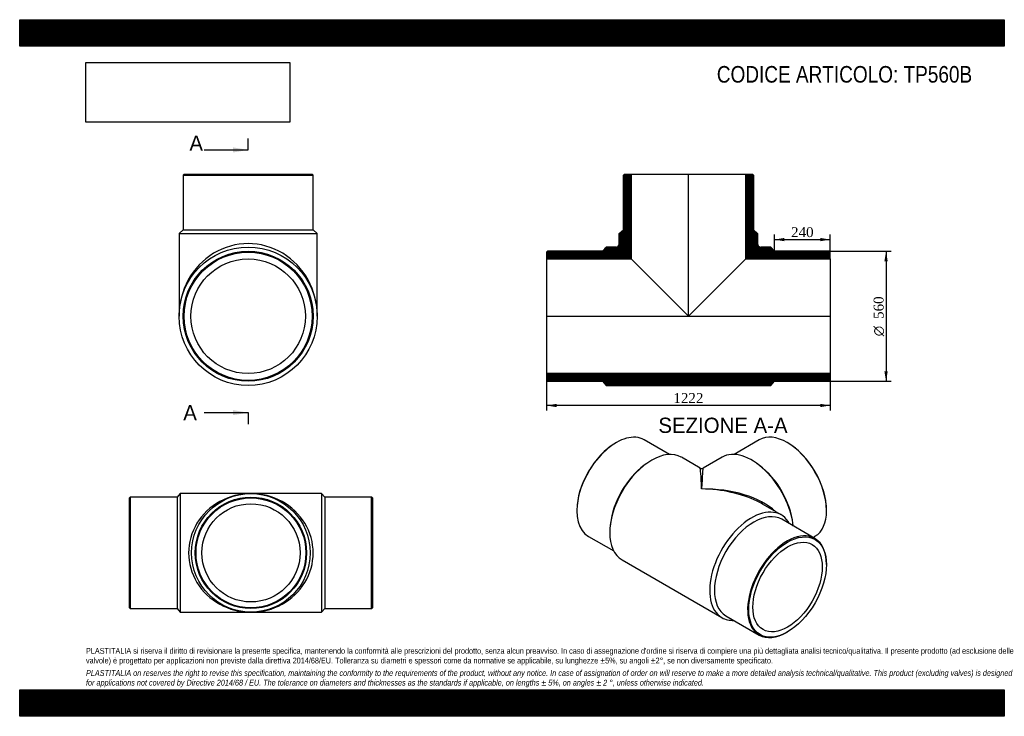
# Model space of a CAD drawing. Header units: millimetres. Extents: x 0 to 4243, y 0 to 3000.
import ezdxf
from ezdxf.enums import TextEntityAlignment as Align
from ezdxf.lldxf.tags import DXFTag

# ---------------------------------------------------------------- set-up
doc = ezdxf.new("R2010")
doc.units = ezdxf.units.MM
doc.header["$LTSCALE"] = 14.285714
for name, color, linetype in [('Default', 7, 'Continuous'), ('DV3_Default', 7, 'Continuous'), ('TP560B', 7, 'Continuous')]:
    doc.layers.add(name, color=color, linetype=linetype)
doc.styles.add('SEACAD_Solid_Edge_ANSI', font='seans.ttf')
doc.styles.add('SEACAD_Solid_Edge_ANSI1_Symbols', font='semeca1.ttf')
doc.styles.add('SEACAD_Times_New_Roman', font='times.ttf')
tags = doc.linetypes.add('CENTER2', pattern=[28.575, 19.05, -3.175, 3.175, -3.175]).pattern_tags.tags
tags[10:11] = [DXFTag(74, 4), DXFTag(75, 0), DXFTag(340, '0'), DXFTag(46, 0.0), DXFTag(50, 0.0), DXFTag(44, 0.0), DXFTag(45, 0.0)]
tags[8:9] = [DXFTag(74, 4), DXFTag(75, 0), DXFTag(340, '0'), DXFTag(46, 0.0), DXFTag(50, 0.0), DXFTag(44, 0.0), DXFTag(45, 0.0)]
tags[6:7] = [DXFTag(74, 4), DXFTag(75, 0), DXFTag(340, '0'), DXFTag(46, 0.0), DXFTag(50, 0.0), DXFTag(44, 0.0), DXFTag(45, 0.0)]
tags[4:5] = [DXFTag(74, 4), DXFTag(75, 0), DXFTag(340, '0'), DXFTag(46, 0.0), DXFTag(50, 0.0), DXFTag(44, 0.0), DXFTag(45, 0.0)]
doc.dimstyles.new('ANSImm', dxfattribs={"dimtxt": 42.857143, "dimasz": 42.857143, "dimexe": 21.428571, "dimexo": 0, "dimgap": 10.714286, "dimtad": 1, "dimdsep": 46, "dimtxsty": 'SEACAD_Times_New_Roman', "dimblk1": '_SE_FILLED', "dimblk2": '_SE_FILLED', "dimsah": 1, "dimcen": 21.428571, "dimazin": 0, "dimtfac": 0.85, "dimtdec": 3, "dimtofl": 0, "dimtmove": 0, "dimatfit": 3, "dimfxl": 1, "dimarcsym": 0})
picture_1 = doc.add_image_def('image1.jpg', size_in_pixel=(4302, 1260))

# ---------------------------------------------------------------- blocks, each defined once
blk = doc.blocks.new('SE')
at = {"layer": 'TP560B', "color": 7, "linetype": 'Continuous'}
for p, q in [((2799.7, 1127.7), (2690.7, 1190.6)), ((3187.1, 1191), (3078.1, 1128)), ((2570.7, 1178.7), (2568.3, 1177.3)), ((3309.5, 1177.7), (3307.1, 1179.1)), ((2932.2, 1069), (2851.2, 1115.8)), ((3026.7, 1116.1), (2945, 1069)), ((2699.2, 1087.3), (2691, 1081.2)), ((3186.8, 1081.6), (3178.6, 1087.6)), ((3281.5, 867.3), (3200.5, 914.1)), ((2401, 887.6), (2401, 884.8)), ((3476.8, 885.1), (3476.8, 887.9)), ((2545.6, 829.3), (2544.5, 819.2)), ((3426.5, 765.8), (3283.5, 848.4)), ((3333.4, 819.6), (3332.2, 829.7)), ((2450.7, 774.9), (2559.7, 712)), ((3418.6, 770.4), (3427.1, 775.3)), ((2595.7, 673.4), (3026, 424.9)), ((3476.2, 653.1), (3476.2, 655.9)), ((3043.5, 432.7), (3186.5, 350.1)), ((3306.5, 362), (3308.9, 363.4))]:
    blk.add_line(p, q, dxfattribs=at)
blk.add_arc((2938.6, 1080.1), 12.9, 240.1834, 299.4944, dxfattribs=at)
for centre, major_axis, ratio, start_param, end_param in [((2570.7, 982.8), (120, 207.8), 0.57735, 0, 3.141593), ((3307.1, 983.1), (-120, 207.8), 0.57735, 3.141593, 6.283185), ((2568.3, 984.2), (-118.3, -204.9), 0.57735, 3.926991, 5.497787), ((2723.4, 894.6), (-127.7, -221.2), 0.57735, 3.141593, 6.283185), ((3309.5, 984.5), (118.3, -204.9), 0.57735, 0.785398, 2.356194), ((3154.4, 894.9), (-127.7, 221.2), 0.57735, 4.061417, 6.283185), ((2713.7, 900.2), (-120, -207.8), 0.57735, 4.061417, 5.363361), ((2938.6, 770.4), (6.5, -298.7), 0.021244, 2.343305, 3.128703), ((2938.6, 770.4), (-6.5, -298.7), 0.021244, 3.154483, 3.939881), ((3164.1, 900.5), (-120, 207.8), 0.57735, 4.061417, 5.363361), ((2938.6, 770.4), (-370.3, -7.7), 0.563011, 3.66739, 4.700704), ((2938.6, 770.4), (-370.3, 7.7), 0.563011, 4.022634, 4.724074), ((3153.8, 646.1), (-127.7, -221.2), 0.57735, 2.792248, 6.283185), ((2938.6, 770.4), (-370.3, 7.7), 0.563011, 3.938675, 4.022634), ((3163.5, 640.5), (-120, -207.8), 0.57735, 3.141593, 6.283185), ((3306.5, 557.9), (-120, -207.8), 0.57735, 2.356194, 6.283185), ((3153.8, 646.1), (-127.7, -221.2), 0.57735, 0, 0.349344), ((3306.5, 557.9), (-120, -207.8), 0.57735, 0, 0.785398)]:
    blk.add_ellipse(centre, major_axis=major_axis, ratio=ratio, start_param=start_param, end_param=end_param, dxfattribs=at)
for major_axis in [(118.3, 204.9), (-105.8, -183.2)]:
    blk.add_ellipse((3308.9, 556.6), major_axis=major_axis, ratio=0.57735, dxfattribs=at)
blk = doc.blocks.new('SE1')
at = {"layer": 'TP560B', "color": 7, "linetype": 'Continuous'}
for p, q in [((708.5, 2334.8), (704.5, 2330.8)), ((708.5, 2334.8), (1260.5, 2334.8)), ((1264.5, 2330.8), (1260.5, 2334.8)), ((704.5, 2330.8), (1264.5, 2330.8)), ((704.5, 2330.8), (704.5, 2094.8)), ((1264.5, 2094.8), (1264.5, 2330.8)), ((704.5, 2094.8), (686.5, 2078.8)), ((704.5, 2094.8), (1264.5, 2094.8)), ((1282.5, 2078.8), (1264.5, 2094.8)), ((686.5, 2078.8), (1282.5, 2078.8)), ((686.5, 2078.8), (686.5, 1722.8)), ((1282.5, 1722.8), (1282.5, 2078.8))]:
    blk.add_line(p, q, dxfattribs=at)
for radius in [298, 280, 276, 246.8]:
    blk.add_circle((984.5, 1722.8), radius, dxfattribs=at)
blk.add_ellipse((984.5, 1722.8), major_axis=(0, -313), ratio=0.952077, start_param=1.570796, end_param=4.712389, dxfattribs=at)
blk = doc.blocks.new('SE3')
at = {"color": 7, "linetype": 'Continuous', "style": 'SEACAD_Solid_Edge_ANSI'}
blk.add_text('A', height=65.7, dxfattribs=at).set_placement((731.3, 2501), align=Align.TOP_LEFT)
blk = doc.blocks.new('SE4')
at = {"color": 7, "linetype": 'Continuous', "style": 'SEACAD_Solid_Edge_ANSI'}
blk.add_text('A', height=65.7, dxfattribs=at).set_placement((704.9, 1340.5), align=Align.TOP_LEFT)
blk = doc.blocks.new('SEANNOT_GROUP')
at = {"linetype": 'Continuous'}
blk.add_hatch(color=7, dxfattribs=at).paths.add_polyline_path([(918.8, 2428.1), (984.5, 2439.1), (918.8, 2450.1)])
at = {"color": 7, "linetype": 'Continuous'}
blk.add_lwpolyline([(794.4, 2439.1), (984.5, 2439.1)], dxfattribs=at)
blk = doc.blocks.new('SEANNOT_GROUP1')
at = {"linetype": 'Continuous'}
blk.add_hatch(color=7, dxfattribs=at).paths.add_polyline_path([(918.8, 1296.7), (984.5, 1307.7), (918.8, 1318.6)])
at = {"color": 7, "linetype": 'Continuous'}
blk.add_lwpolyline([(794.4, 1307.7), (984.5, 1307.7)], dxfattribs=at)
blk = doc.blocks.new('SE2')
at = {"layer": 'Default', "color": 7, "linetype": 'CENTER2'}
for p, q in [((984.5, 2439.1), (984.5, 2488.4)), ((984.5, 1307.7), (984.5, 1258.4))]:
    blk.add_line(p, q, dxfattribs=at)
at = {"layer": 'Default', "color": 7, "linetype": 'CENTER2', "const_width": 0.0001}
blk.add_lwpolyline([(984.5, 2439.1), (984.5, 1307.7)], dxfattribs=at)
at = {"layer": 'Default'}
for name in ['SE3', 'SEANNOT_GROUP', 'SE4', 'SEANNOT_GROUP1']:
    blk.add_blockref(name, (0, 0), dxfattribs=at)
blk = doc.blocks.new('SE5')
at = {"layer": 'TP560B', "linetype": 'Continuous'}
h = blk.add_hatch(dxfattribs=at)
h.set_pattern_fill('LINE', scale=0.629921, angle=45, style=0)
edge = h.paths.add_edge_path()
edge.add_line((2270.7, 1969.6), (2634.9, 1969.6))
edge.add_line((2634.9, 1969.6), (2634.9, 2334.8))
edge.add_line((2634.9, 2334.8), (2605.7, 2334.8))
edge.add_line((2605.7, 2334.8), (2601.7, 2330.8))
edge.add_line((2601.7, 2330.8), (2601.7, 2094.8))
edge.add_line((2601.7, 2094.8), (2583.7, 2078.8))
edge.add_line((2583.7, 2078.8), (2583.7, 2035.8))
edge.add_arc((2568.7, 2035.8), 15, 270, 360, ccw=False)
edge.add_line((2568.7, 2020.8), (2526.7, 2020.8))
edge.add_line((2526.7, 2020.8), (2510.7, 2002.8))
edge.add_line((2510.7, 2002.8), (2274.7, 2002.8))
edge.add_line((2274.7, 2002.8), (2270.7, 1998.8))
edge.add_line((2270.7, 1998.8), (2270.7, 1969.6))
h = blk.add_hatch(dxfattribs=at)
h.set_pattern_fill('LINE', scale=0.629921, angle=45, style=0)
edge = h.paths.add_edge_path()
edge.add_line((3128.5, 1969.6), (3492.7, 1969.6))
edge.add_line((3492.7, 1969.6), (3492.7, 1998.8))
edge.add_line((3492.7, 1998.8), (3488.7, 2002.8))
edge.add_line((3488.7, 2002.8), (3252.7, 2002.8))
edge.add_line((3252.7, 2002.8), (3236.7, 2020.8))
edge.add_line((3236.7, 2020.8), (3194.7, 2020.8))
edge.add_arc((3194.7, 2035.8), 15, 180, 270, ccw=False)
edge.add_line((3179.7, 2035.8), (3179.7, 2078.8))
edge.add_line((3179.7, 2078.8), (3161.7, 2094.8))
edge.add_line((3161.7, 2094.8), (3161.7, 2330.8))
edge.add_line((3161.7, 2330.8), (3157.7, 2334.8))
edge.add_line((3157.7, 2334.8), (3128.5, 2334.8))
edge.add_line((3128.5, 2334.8), (3128.5, 1969.6))
h = blk.add_hatch(dxfattribs=at)
h.set_pattern_fill('LINE', scale=0.629921, angle=45, style=0)
h.paths.add_polyline_path([(3492.7, 1446.8), (3492.7, 1476), (2270.7, 1476), (2270.7, 1446.8), (2274.7, 1442.8), (2510.7, 1442.8), (2526.7, 1424.8), (3236.7, 1424.8), (3252.7, 1442.8), (3488.7, 1442.8)])
at = {"layer": 'DV3_Default', "color": 7, "linetype": 'CENTER2'}
for p, q in [((2881.7, 1721), (2881.7, 2336.5)), ((2268.9, 1722.8), (3494.4, 1722.8))]:
    blk.add_line(p, q, dxfattribs=at)
at = {"layer": 'TP560B', "color": 7, "linetype": 'Continuous'}
for p, q in [((2601.7, 2330.8), (2605.7, 2334.8)), ((2605.7, 2334.8), (2634.9, 2334.8)), ((2634.9, 2334.8), (3128.5, 2334.8)), ((2634.9, 2334.8), (2634.9, 1969.6)), ((3128.5, 1969.6), (3128.5, 2334.8)), ((3128.5, 2334.8), (3157.7, 2334.8)), ((3157.7, 2334.8), (3161.7, 2330.8)), ((2601.7, 2094.8), (2601.7, 2330.8)), ((3161.7, 2330.8), (3161.7, 2094.8)), ((2583.7, 2078.8), (2601.7, 2094.8)), ((3161.7, 2094.8), (3179.7, 2078.8)), ((2583.7, 2035.8), (2583.7, 2078.8)), ((3179.7, 2078.8), (3179.7, 2035.8)), ((2270.7, 1998.8), (2274.7, 2002.8)), ((2270.7, 1998.8), (2270.7, 1969.6)), ((2510.7, 2002.8), (2274.7, 2002.8)), ((2526.7, 2020.8), (2510.7, 2002.8)), ((2568.7, 2020.8), (2526.7, 2020.8)), ((3236.7, 2020.8), (3194.7, 2020.8)), ((3252.7, 2002.8), (3236.7, 2020.8)), ((3488.7, 2002.8), (3252.7, 2002.8)), ((3488.7, 2002.8), (3492.7, 1998.8)), ((3492.7, 1969.6), (3492.7, 1998.8)), ((2270.7, 1969.6), (2270.7, 1476)), ((2270.7, 1969.6), (2634.9, 1969.6)), ((2634.9, 1969.6), (2881.7, 1722.8)), ((2881.7, 1722.8), (3128.5, 1969.6)), ((3128.5, 1969.6), (3492.7, 1969.6)), ((3492.7, 1969.6), (3492.7, 1476)), ((3492.7, 1476), (2270.7, 1476)), ((2270.7, 1476), (2270.7, 1446.8)), ((2274.7, 1442.8), (2270.7, 1446.8)), ((2274.7, 1442.8), (2510.7, 1442.8)), ((2510.7, 1442.8), (2526.7, 1424.8)), ((3236.7, 1424.8), (3252.7, 1442.8)), ((3252.7, 1442.8), (3488.7, 1442.8)), ((3492.7, 1446.8), (3488.7, 1442.8)), ((3492.7, 1446.8), (3492.7, 1476)), ((2526.7, 1424.8), (3236.7, 1424.8))]:
    blk.add_line(p, q, dxfattribs=at)
for centre, start, end in [((2568.7, 2035.8), 270, 0), ((3194.7, 2035.8), 180, 270)]:
    blk.add_arc(centre, 15, start, end, dxfattribs=at)
blk = doc.blocks.new('GDimGGroup')
at = {"layer": 'Default', "linetype": 'Continuous'}
for points in [[(3740.4, 1959.9), (3733.3, 2002.8), (3726.1, 1959.9)], [(3740.4, 1485.7), (3726.1, 1485.7), (3733.3, 1442.8)]]:
    blk.add_hatch(color=7, dxfattribs=at).paths.add_polyline_path(points)
at = {"layer": 'Default', "color": 7, "linetype": 'Continuous'}
for p, q in [((3488.7, 2002.8), (3754.7, 2002.8)), ((3733.3, 2002.8), (3733.3, 1442.8)), ((3488.7, 1442.8), (3754.7, 1442.8))]:
    blk.add_line(p, q, dxfattribs=at)
for s, height, style, p in [('560', 42.86, 'SEACAD_Times_New_Roman', (3679.7, 1711.3)), ('O', 42.9, 'SEACAD_Solid_Edge_ANSI1_Symbols', (3679.7, 1636.8))]:
    blk.add_text(s, height=height, rotation=90, dxfattribs=dict(at, style=style)).set_placement(p, align=Align.TOP_LEFT)
blk = doc.blocks.new('DMBLK46')
at = {"layer": 'Default', "linetype": 'Continuous'}
for points in [[(2313.5, 1331.4), (2313.5, 1345.7), (2270.7, 1338.6)], [(3449.8, 1331.4), (3492.7, 1338.6), (3449.8, 1345.7)]]:
    blk.add_hatch(color=7, dxfattribs=at).paths.add_polyline_path(points)
at = {"layer": 'Default', "color": 7, "linetype": 'Continuous'}
for p, q in [((2270.7, 1722.8), (2270.7, 1317.2)), ((3492.7, 1722.8), (3492.7, 1317.2)), ((3492.7, 1338.6), (2270.7, 1338.6))]:
    blk.add_line(p, q, dxfattribs=at)
at = {"layer": 'Default', "color": 7, "linetype": 'Continuous', "style": 'SEACAD_Times_New_Roman'}
blk.add_text('1222', height=42.86, dxfattribs=at).set_placement((2816.7, 1392.2), align=Align.TOP_LEFT)
blk = doc.blocks.new('_SE_FILLED')
at = {"color": 0}
blk.add_line((0, 0), (-1, 0), dxfattribs=at)
blk.add_solid([(0, 0), (-1, -0.1665), (-1, 0.1665), (0, 0)], dxfattribs=at)
blk = doc.blocks.new('DMBLK47')
at = {"layer": 'Default', "linetype": 'Continuous'}
for points in [[(3295.5, 2060.2), (3252.7, 2053), (3295.5, 2045.9)], [(3449.8, 2060.2), (3449.8, 2045.9), (3492.7, 2053)]]:
    blk.add_hatch(color=7, dxfattribs=at).paths.add_polyline_path(points)
at = {"layer": 'Default', "color": 7, "linetype": 'Continuous'}
for p, q in [((3252.7, 2002.8), (3252.7, 2074.5)), ((3252.7, 2053), (3492.7, 2053)), ((3492.7, 1998.8), (3492.7, 2074.5))]:
    blk.add_line(p, q, dxfattribs=at)
at = {"layer": 'Default', "color": 7, "linetype": 'Continuous', "style": 'SEACAD_Times_New_Roman'}
blk.add_text('240', height=42.86, dxfattribs=at).set_placement((3323.9, 2106.6), align=Align.TOP_LEFT)
blk = doc.blocks.new('SE6')
at = {"layer": 'TP560B', "color": 7, "linetype": 'Continuous'}
for p, q in [((476.2, 943.8), (472.7, 940.4)), ((472.7, 467.2), (472.7, 940.4)), ((476.2, 943.8), (476.2, 463.8)), ((678.4, 943.8), (476.2, 943.8)), ((692.2, 959.2), (678.4, 943.8)), ((678.4, 943.8), (678.4, 463.8)), ((692.2, 959.2), (692.2, 448.4)), ((996.4, 959.2), (692.2, 959.2)), ((1300.7, 959.2), (996.4, 959.2)), ((1300.7, 959.2), (1300.7, 448.4)), ((1314.4, 943.8), (1300.7, 959.2)), ((1314.4, 943.8), (1314.4, 463.8)), ((1516.7, 943.8), (1314.4, 943.8)), ((1516.7, 463.8), (1516.7, 943.8)), ((1520.2, 940.4), (1516.7, 943.8)), ((1520.2, 940.4), (1520.2, 467.2)), ((472.7, 467.2), (476.2, 463.8)), ((1516.7, 463.8), (1520.2, 467.2)), ((476.2, 463.8), (678.4, 463.8)), ((678.4, 463.8), (692.2, 448.4)), ((692.2, 448.4), (996.4, 448.4)), ((996.4, 448.4), (1300.7, 448.4)), ((1300.7, 448.4), (1314.4, 463.8)), ((1314.4, 463.8), (1516.7, 463.8))]:
    blk.add_line(p, q, dxfattribs=at)
for radius in [255.4, 240, 236.6, 211.5]:
    blk.add_circle((996.4, 703.8), radius, dxfattribs=at)
for major_axis in [(268.3, 0), (-268.3, 0)]:
    blk.add_ellipse((996.4, 703.8), major_axis=major_axis, ratio=0.952077, start_param=1.570796, end_param=4.712389, dxfattribs=at)

msp = doc.modelspace()

# ---------------------------------------------------------------- hatches: boundary and pattern name
at = {"layer": 'Default', "linetype": 'Continuous'}
h = msp.add_hatch(dxfattribs=at)
h.set_pattern_fill('LINE', scale=0.6299213, angle=45, style=0)
h.paths.add_polyline_path([(4242.857, 2885.714), (4242.857, 3000), (0, 3000), (0, 2885.714)])
for points in [[(4242.857, 2885.714), (4242.857, 3000), (0, 3000), (0, 2885.714)], [(4242.857, 0), (4242.857, 114.286), (0, 114.286), (0, 0)]]:
    msp.add_hatch(color=7, dxfattribs=at).paths.add_polyline_path(points)
h = msp.add_hatch(dxfattribs=at)
h.set_pattern_fill('LINE', scale=0.629921, angle=45, style=0)
h.paths.add_polyline_path([(4242.857, 0), (4242.857, 114.286), (0, 114.286), (0, 0)])

# ---------------------------------------------------------------- linework, layer by layer
at = {"layer": 'Default', "color": 7, "linetype": 'Continuous'}
for p, q in [((0, 3000), (4242.857, 3000)), ((0, 2885.714), (0, 3000)), ((4242.857, 3000), (4242.857, 2885.714)), ((4242.857, 2885.714), (0, 2885.714)), ((0, 114.286), (4242.857, 114.286)), ((0, 0), (0, 114.286)), ((4242.857, 114.286), (4242.857, 0)), ((4242.857, 0), (0, 0))]:
    msp.add_line(p, q, dxfattribs=at)

# ---------------------------------------------------------------- block references
at = {"layer": 'Default'}
for name in ['SE2', 'SE1', 'SE5', 'GDimGGroup', 'SE', 'SE6']:
    msp.add_blockref(name, (0, 0), dxfattribs=at)

# ---------------------------------------------------------------- texts
at = {"layer": 'Default', "color": 7, "linetype": 'Continuous', "style": 'SEACAD_Solid_Edge_ANSI'}
msp.add_text('SEZIONE A-A', height=65.71429, dxfattribs=at).set_placement((2752.171, 1286.05), align=Align.TOP_LEFT)
at = {"layer": 'Default', "attachment_point": 1}
for s, insert, char_height, width in [('{\\fArial Narrow|b0||i0||c0|p34;\\C7;\\H71.42857143;\\W1.;CODICE ARTICOLO: TP560B}', (3004.088, 2800.479), 71.42857, 1186.71122), ("{\\fArial Narrow|b0||i0||c0|p34;\\C7;\\H25.;\\W1.;PLASTITALIA si riserva il diritto di revisionare la presente specifica, mantenendo la conformità alle prescrizioni del prodotto, senza alcun preavviso. In caso di assegnazione d'ordine si riserva di compiere una più dettagliata analisi tecnico/qualitativa. Il presente prodotto (ad esclusione delle \\P}{\\fArial Narrow|b0||i0||c0|p34;\\C7;\\H25.;\\W1.;valvole) è progettato per applicazioni non previste dalla direttiva 2014/68/EU. Tolleranza su diametri e spessori come da normative se applicabile, su lunghezze ±5%, su angoli ±2°, se non diversamente specificato.\\P}{\\fArial Narrow|b0||i0||c0|p34;\\C7;\\H7.142857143;\\W1.;   \\P}{\\fArial Narrow|b0||i1||c0|p34;\\C7;\\H25.;\\W1.;PLASTITALIA on reserves the right to revise this specification, maintaining the conformity to the requirements of the product, without any notice. In case of assignation of order on will reserve to make a more detailed analysis technical/qualitative. This product (excluding valves) is designed \\P}{\\fArial Narrow|b0||i1||c0|p34;\\C7;\\H25.;\\W1.;for applications not covered by Directive 2014/68 / EU. The tolerance on diameters and thicknesses as the standards if applicable, on lengths ± 5%, on angles ± 2 °, unless otherwise indicated.\\P}", (285.714, 294.32), 25, 3671.42857)]:
    msp.add_mtext(s, dxfattribs=dict(at, insert=insert, char_height=char_height, width=width))

# ---------------------------------------------------------------- dimensions: what is measured, and where the dimension line sits
at = {"layer": 'Default', "color": 7, "linetype": 'Continuous'}
dim = msp.add_linear_dim(base=(3492.66, 2053.046), p1=(3252.66, 2002.794), p2=(3492.66, 1998.794), text='\\A1;<>', dimstyle='ANSImm', dxfattribs=at)
dim.commit()
dim.dimension.update_dxf_attribs({"geometry": 'DMBLK47', "text_midpoint": (3372.66, 2053.046), "dimtype": 160})
dim = msp.add_linear_dim(base=(3492.66, 1338.591), p1=(3492.66, 1722.794), p2=(2270.66, 1722.794), angle=180, text='\\A1;<>', dimstyle='ANSImm', dxfattribs=at)
dim.commit()
dim.dimension.update_dxf_attribs({"geometry": 'DMBLK46', "text_midpoint": (2881.66, 1338.591), "dimtype": 161})

# ---------------------------------------------------------------- pictures from other files: only their frames are drawn
image = msp.add_image(picture_1, insert=(285.714, 2558.617), size_in_units=(877.959, 257.143))
image.dxf.flags = 7

doc.saveas('drawing.dxf')
